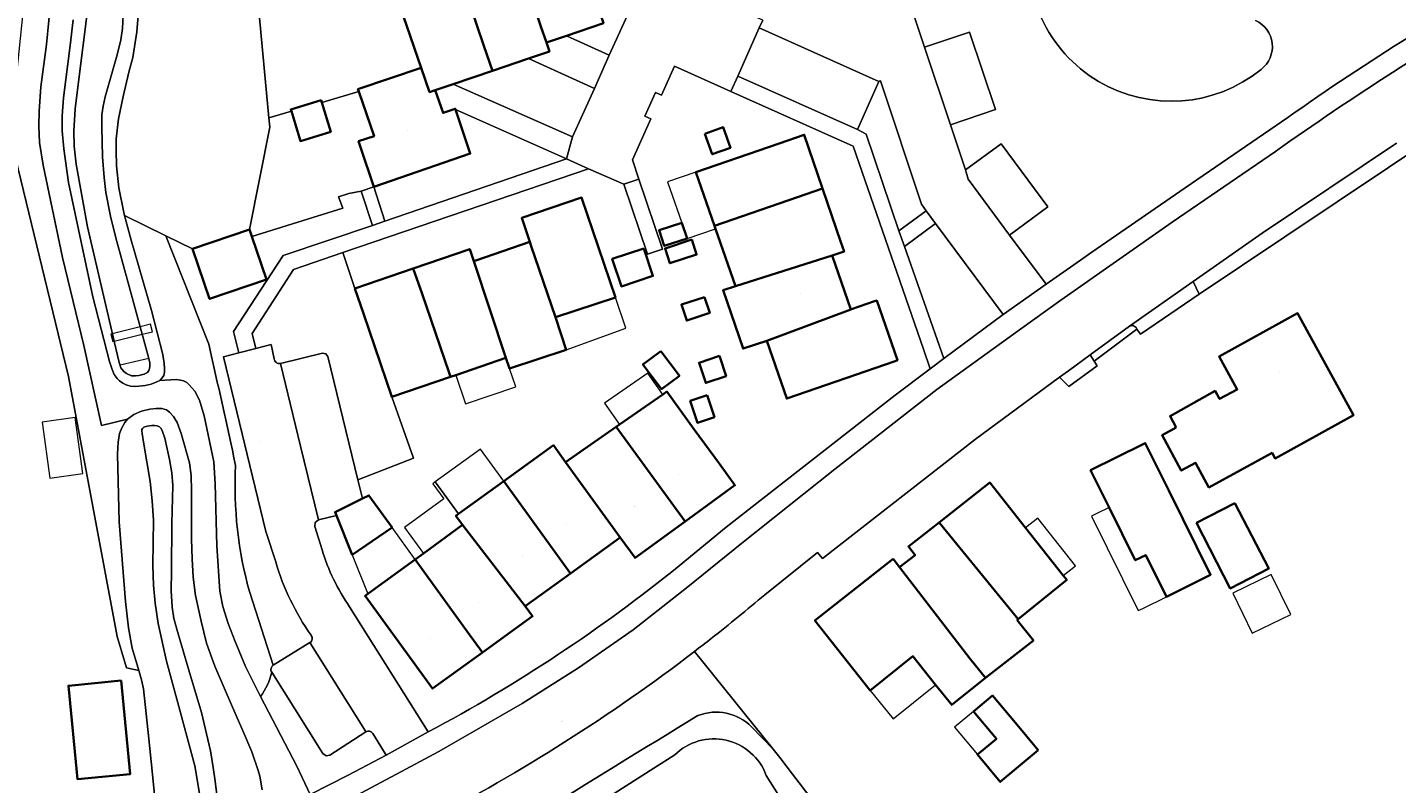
# Model space of a CAD drawing. Header units: metres. Extents: x 200176 to 205485, y 394066 to 399855.
# Tile 153 of 230: x 204090 to 204219, y 395804 to 395875. Entities that reach past the tile are written whole.
import ezdxf
from ezdxf.enums import TextEntityAlignment as Align

# ---------------------------------------------------------------- set-up
doc = ezdxf.new("R2010")
doc.units = ezdxf.units.M
for name, color, linetype, lineweight in [('B-WE-GR-BEPLANTING_CULTUUR_BODEMBEDEKKER-GV', 90, 'Continuous', 18), ('B-WE-GR-BOS_LOOF-GV', 40, 'Continuous', 13), ('B-WE-GR-GRAS-GV', 60, 'Continuous', 13), ('B-WE-GR-GROENVOORZIENING-GV', 80, 'Continuous', 18), ('B-WE-GW-TALUD_KRUIN-G', 90, 'Continuous', 18), ('B-WE-IE-TERREINAFSCHEIDING_KUNSTMATIG_HEKWERK-G', 20, 'IE-TERREINAFSCHEIDING-KUNSTMATIG', 18), ('B-WE-KW-KUNSTWERK_DEK-GV', 170, 'Continuous', 18), ('B-WE-KW-KUNSTWERK_STUW-G', 170, 'Continuous', 18), ('B-WE-OG-BEBOUWING-GV', 7, 'Continuous', 35), ('B-WE-OG-BEBOUWING-T18', 10, 'Continuous', 18), ('B-WE-OG-BEBOUWING_LUIFEL-GV', 7, 'Continuous', 18), ('B-WE-OG-BEBOUWING_SCHUUR-GV', 7, 'Continuous', 35), ('B-WE-OG-TERREIN_CULTUURSCHEIDING-GV', 7, 'Continuous', 18), ('B-WE-OG-TERREIN_ERF-GV', 7, 'Continuous', 18), ('B-WE-OG-TOPOGRAFIE-T18', 10, 'Continuous', 18), ('B-WE-OG-WATER-GV', 130, 'Continuous', 18), ('B-WE-OG-WATER_SLOOT-GV', 120, 'Continuous', 18), ('B-WE-OG-WEG-GV', 7, 'Continuous', 18), ('B-WE-VH-GOOT-G', 170, 'Continuous', 18), ('B-WE-VH-VERHARDING_ASFALT-GV', 252, 'Continuous', 18), ('B-WE-VH-VERHARDING_BETONSTRAATSTEEN-GV', 252, 'Continuous', 18), ('B-WE-VH-VERHARDING_OPEN-GV', 252, 'Continuous', 18), ('B-WE-VH-VERHARDING_STRAATBAKSTEEN-GV', 252, 'Continuous', 18), ('B-WE-VH-VERHARDING_TEGEL-GV', 252, 'Continuous', 18)]:
    doc.layers.add(name, color=color, linetype=linetype, lineweight=lineweight)
doc.styles.add('NLCS-ISO-M20-T18', font='NLCS-ISO.ttf', dxfattribs={"height": 0.036})
doc.linetypes.add('IE-TERREINAFSCHEIDING-KUNSTMATIG', pattern='A,4,[82,NLCS.shx,S=0.75,R=90,X=0,Y=0],4,-2', length=10)

msp = doc.modelspace()

# ---------------------------------------------------------------- linework, layer by layer
at = {"layer": 'B-WE-GR-BEPLANTING_CULTUUR_BODEMBEDEKKER-GV'}
for points in [[(204112.91, 395814.328, -0.1071592), (204111.85, 395812.032)], [(204122.485, 395808.521, 0.4204548), (204121.826, 395808.67)]]:
    msp.add_lwpolyline(points, format="xyb", dxfattribs=at)
at = {"layer": 'B-WE-GR-BEPLANTING_CULTUUR_BODEMBEDEKKER-GV', "flags": 128}
for points in [[(204121.826, 395808.67), (204118.421, 395806.481), (204118.062, 395806.417), (204117.764, 395806.627), (204115.094, 395810.863), (204112.91, 395814.328)], [(204111.85, 395812.032), (204115.3, 395805.425), (204116.541, 395802.758)], [(204116.541, 395802.758), (204120.159, 395804.592), (204123.747, 395806.482), (204122.485, 395808.521)]]:
    msp.add_lwpolyline(points, dxfattribs=at)
at = {"layer": 'B-WE-GR-BOS_LOOF-GV', "flags": 128}
msp.add_lwpolyline([(204100.304, 395876.901), (204100.16, 395874.949), (204099.766, 395872.538), (204099.397, 395871.13), (204098.841, 395868.828), (204098.406, 395866.727), (204098.175, 395864.838), (204098.175, 395863.698), (204098.218, 395862.284), (204098.428, 395860.175), (204098.904, 395857.862), (204098.985, 395857.568), (204102.89, 395855.645), (204105.415, 395854.402), (204110.808, 395856.247), (204112.738, 395865.939), (204112.656, 395866.814), (204111.67, 395877.281)], dxfattribs=at)
at = {"layer": 'B-WE-GR-GRAS-GV', "flags": 128}
for points in [[(204088.145, 395865.1), (204091.935, 395849.485), (204093.673, 395842.324), (204098.295, 395817.723), (204099.176, 395814.744), (204100.335, 395814.496), (204099.718, 395816.597), (204099.369, 395818.544), (204099.07, 395821.039), (204098.489, 395828.558), (204098.326, 395834.968), (204098.379, 395836.117), (204098.513, 395836.943), (204098.735, 395837.472), (204099.023, 395837.959), (204099.275, 395838.303), (204096.806, 395837.7), (204095.122, 395845.269), (204093.096, 395853.595), (204091.291, 395862.335), (204090.942, 395864.484), (204090.873, 395866.031), (204090.892, 395867.441), (204091.059, 395869.761), (204091.592, 395873.748), (204092.033, 395878.343)], [(204092.033, 395878.343), (204091.592, 395873.748), (204091.059, 395869.761), (204090.892, 395867.441), (204090.873, 395866.031), (204090.942, 395864.484), (204091.291, 395862.335), (204093.096, 395853.595), (204095.122, 395845.269), (204096.806, 395837.7), (204099.275, 395838.303), (204099.872, 395838.741), (204100.587, 395839.035), (204101.374, 395839.246), (204101.987, 395839.297), (204102.51, 395839.301), (204102.944, 395839.18), (204103.223, 395838.965), (204103.62, 395838.546), (204103.975, 395837.956), (204104.357, 395836.936), (204105.119, 395834.154), (204105.275, 395832.969), (204105.316, 395831.487), (204105.332, 395826.916), (204105.378, 395825.077), (204105.489, 395823.333), (204105.714, 395821.588), (204106.233, 395819.158), (204106.748, 395817.084), (204107.542, 395814.909), (204109.216, 395811.01), (204110.224, 395808.726), (204111.031, 395806.782), (204111.624, 395805.036), (204111.789, 395804.5), (204111.998, 395803.202)], [(204116.541, 395802.758), (204115.3, 395805.425), (204111.85, 395812.032), (204111.621, 395812.47), (204110.447, 395814.874), (204109.442, 395817.23), (204108.797, 395818.936), (204108.298, 395820.55), (204108.009, 395822.005), (204107.716, 395826.281), (204107.563, 395832.164), (204107.43, 395834.236), (204106.508, 395838.616), (204106.076, 395840.093), (204105.634, 395840.925), (204105.102, 395841.542), (204104.865, 395841.766), (204104.567, 395841.913), (204104.29, 395841.974), (204103.884, 395842.05), (204102.322, 395841.953), (204102.039, 395841.82), (204101.503, 395841.614), (204100.925, 395841.467), (204100.067, 395841.366), (204099.536, 395841.413), (204099.15, 395841.534), (204098.809, 395841.689), (204098.517, 395841.923), (204098.27, 395842.148), (204097.999, 395842.526), (204097.812, 395842.983), (204097.563, 395843.733), (204095.977, 395849.859), (204093.667, 395860.696), (204093.245, 395863.881), (204093.093, 395865.583), (204093.074, 395867.011), (204093.206, 395868.705), (204093.842, 395873.667), (204094.122, 395876.104)], [(204106.956, 395845.386), (204102.89, 395855.645), (204098.985, 395857.568), (204099.622, 395855.246), (204101.542, 395848.587), (204102.601, 395844.416), (204102.746, 395843.573), (204102.769, 395843.092), (204102.752, 395842.73), (204102.696, 395842.427), (204102.557, 395842.195), (204102.322, 395841.953), (204103.884, 395842.05)], [(204124.294, 395840.399), (204121.592, 395848.304), (204120.783, 395850.67), (204119.639, 395854.064), (204114.973, 395852.472), (204111.07, 395846.404), (204111.412, 395844.985), (204112.871, 395845.362), (204113.15, 395843.985)], [(204113.736, 395843.561), (204117.737, 395844.522), (204118.038, 395844.471), (204118.214, 395844.222), (204121.069, 395832.542), (204126.35, 395834.605), (204124.294, 395840.399)], [(204103.884, 395842.05), (204104.29, 395841.974), (204104.567, 395841.913), (204104.865, 395841.766), (204105.102, 395841.542), (204105.634, 395840.925), (204106.076, 395840.093), (204106.508, 395838.616), (204107.43, 395834.236), (204107.563, 395832.164), (204107.716, 395826.281), (204108.009, 395822.005), (204108.298, 395820.55), (204108.797, 395818.936), (204109.442, 395817.23), (204110.447, 395814.874), (204111.621, 395812.47), (204111.85, 395812.032)], [(204113.062, 395814.984), (204110.832, 395821.878)], [(204151.073, 395806.511), (204149.082, 395805.239), (204129.259, 395792.579), (204121.283, 395787.485), (204120.645, 395787.153), (204120.324, 395788.084), (204119.725, 395794.118), (204115.844, 395792.423)], [(204222.204, 395787.54), (204220.346, 395786.597), (204204.124, 395779.138), (204185.519, 395773.772), (204182.67, 395774.497), (204179.84, 395775.86), (204176.988, 395778.584), (204174.29, 395782.459), (204171.812, 395786.017), (204164.207, 395797.458), (204159.73, 395804.561)]]:
    msp.add_lwpolyline(points, dxfattribs=at)
at = {"layer": 'B-WE-GR-GRAS-GV'}
for points in [[(204109.498, 395833.902, 0.0028033), (204106.956, 395845.386)], [(204113.15, 395843.985, 0.4198008), (204113.736, 395843.561)], [(204110.832, 395821.878, -0.0821725), (204109.498, 395833.902)], [(204112.91, 395814.328, -0.4178548), (204113.062, 395814.984)], [(204111.85, 395812.032, 0.1071592), (204112.91, 395814.328)], [(204159.73, 395804.561, 0.5433609), (204151.073, 395806.511)]]:
    msp.add_lwpolyline(points, format="xyb", dxfattribs=at)
at = {"layer": 'B-WE-GR-GROENVOORZIENING-GV'}
for points in [[(204153.261, 395810.218, 0.0074619), (204122.346, 395790.827)], [(204158.328, 395809.156, 0.3021865), (204153.261, 395810.218)], [(204151.073, 395806.511, -0.5433609), (204159.73, 395804.561)], [(204180.009, 395781.654, -0.0012901), (204160.39, 395807.047)]]:
    msp.add_lwpolyline(points, format="xyb", dxfattribs=at)
at = {"layer": 'B-WE-GR-GROENVOORZIENING-GV', "flags": 128}
for points in [[(204160.39, 395807.047), (204158.328, 395809.156)], [(204120.645, 395787.153), (204121.283, 395787.485), (204129.259, 395792.579), (204149.082, 395805.239), (204151.073, 395806.511)], [(204159.73, 395804.561), (204164.207, 395797.458), (204171.812, 395786.017), (204174.29, 395782.459), (204176.988, 395778.584), (204179.84, 395775.86), (204182.67, 395774.497), (204185.519, 395773.772), (204204.124, 395779.138), (204220.346, 395786.597), (204222.204, 395787.54)]]:
    msp.add_lwpolyline(points, dxfattribs=at)
at = {"layer": 'B-WE-GW-TALUD_KRUIN-G', "flags": 128}
for points in [[(204089.693, 395880.209), (204088.145, 395865.1), (204091.935, 395849.485), (204093.673, 395842.324), (204098.295, 395817.723), (204099.176, 395814.744), (204100.335, 395814.496)], [(204106.956, 395845.386), (204102.89, 395855.645)], [(204113.062, 395814.984), (204110.832, 395821.878)], [(204120.645, 395787.153), (204121.283, 395787.485), (204129.259, 395792.579), (204149.082, 395805.239), (204151.073, 395806.511)], [(204159.73, 395804.561), (204164.207, 395797.458), (204171.812, 395786.017), (204174.29, 395782.459), (204176.988, 395778.584), (204179.84, 395775.86), (204182.67, 395774.497), (204185.519, 395773.772), (204204.124, 395779.138), (204220.346, 395786.597), (204222.204, 395787.54)]]:
    msp.add_lwpolyline(points, dxfattribs=at)
at = {"layer": 'B-WE-GW-TALUD_KRUIN-G'}
for points in [[(204109.498, 395833.902, 0.0028033), (204106.956, 395845.386)], [(204110.832, 395821.878, -0.0821725), (204109.498, 395833.902)], [(204112.91, 395814.328, -0.4178548), (204113.062, 395814.984)], [(204111.85, 395812.032, 0.1071592), (204112.91, 395814.328)], [(204151.073, 395806.511, -0.5433609), (204159.73, 395804.561)]]:
    msp.add_lwpolyline(points, format="xyb", dxfattribs=at)
at = {"layer": 'B-WE-IE-TERREINAFSCHEIDING_KUNSTMATIG_HEKWERK-G', "flags": 128}
msp.add_lwpolyline([(204223.598, 395865.437), (204208.823, 395855.541)], dxfattribs=at)
at = {"layer": 'B-WE-KW-KUNSTWERK_DEK-GV', "flags": 128}
msp.add_lwpolyline([(204097.991, 395845.659), (204100.663, 395846.327), (204101.619, 395846.566), (204101.442, 395847.274), (204100.469, 395847.031), (204097.826, 395846.37), (204097.687, 395846.336), (204097.864, 395845.627)], close=True, dxfattribs=at)
at = {"layer": 'B-WE-KW-KUNSTWERK_STUW-G', "flags": 128}
msp.add_lwpolyline([(204101.295, 395844.03), (204098.554, 395843.401)], dxfattribs=at)
at = {"layer": 'B-WE-OG-BEBOUWING-GV', "flags": 128}
for points in [[(204138.914, 395873.946), (204140.825, 395874.591), (204144.315, 395875.768), (204144.028, 395876.62), (204143.515, 395878.135), (204140.734, 395886.348), (204135.652, 395884.676), (204135.335, 395884.57), (204135.762, 395883.288), (204138.402, 395875.462)], [(204133.803, 395871.263), (204137.236, 395872.427), (204139.203, 395873.094), (204138.914, 395873.946), (204138.402, 395875.462), (204135.762, 395883.288), (204130.338, 395881.481), (204133, 395873.63)], [(204130.338, 395881.481), (204125.43, 395879.845), (204124.351, 395879.474), (204127.072, 395871.564), (204127.865, 395869.253), (204128.402, 395869.432), (204130.079, 395870), (204133.803, 395871.263), (204133, 395873.63)], [(204130.914, 395865.803), (204130.305, 395867.619), (204130.287, 395867.674), (204129.13, 395867.286), (204128.402, 395869.432), (204127.865, 395869.253), (204127.072, 395871.564), (204121.077, 395869.53), (204121.152, 395869.311), (204122.601, 395865.097), (204121.133, 395864.604), (204121.331, 395864.027), (204122.581, 395860.295), (204131.708, 395863.433)], [(204117.65, 395868.282), (204117.589, 395868.483), (204114.724, 395867.606), (204114.776, 395867.437), (204115.639, 395864.62), (204118.503, 395865.497)], [(204165.062, 395860.133), (204163.324, 395865.216), (204160.96, 395864.4), (204153.07, 395861.678), (204154.823, 395856.599), (204162.679, 395859.311)], [(204165.062, 395860.133), (204162.679, 395859.311), (204154.823, 395856.599), (204154.919, 395856.32), (204156.813, 395850.879), (204165.969, 395853.768), (204167.105, 395854.156), (204166.8, 395855.049)], [(204137.352, 395855.07), (204137.489, 395854.666), (204139.767, 395847.939), (204145.454, 395849.811), (204142.252, 395859.264), (204136.582, 395857.343)], [(204152.243, 395855.396), (204151.731, 395856.878), (204149.588, 395856.178), (204150.075, 395854.688)], [(204137.489, 395854.666), (204137.352, 395855.07), (204132.234, 395853.316), (204132.045, 395853.251), (204135.087, 395844.088), (204135.435, 395843.089), (204140.788, 395844.866), (204139.767, 395847.939)], [(204152.676, 395855.283), (204150.15, 395854.457), (204150.61, 395853.049), (204153.136, 395853.875)], [(204126.315, 395852.561), (204127.142, 395850.142), (204129.7, 395842.659), (204129.826, 395842.29), (204130.335, 395842.464), (204135.087, 395844.088), (204132.045, 395853.251), (204131.667, 395854.391)], [(204148.139, 395854.449), (204145.148, 395853.453), (204146.013, 395850.858), (204149.003, 395851.855)], [(204159.783, 395845.704), (204167.722, 395848.662), (204165.969, 395853.768), (204156.813, 395850.879), (204155.64, 395850.493), (204157.54, 395844.974)], [(204120.783, 395850.67), (204121.592, 395848.304), (204124.294, 395840.399), (204129.826, 395842.29), (204129.7, 395842.659), (204127.142, 395850.142), (204126.315, 395852.561)], [(204153.87, 395849.853), (204151.706, 395849.132), (204152.21, 395847.62), (204154.374, 395848.341)], [(204167.722, 395848.662), (204159.783, 395845.704), (204161.676, 395840.235), (204171.948, 395843.789), (204172.146, 395843.858), (204170.189, 395849.515), (204169.99, 395849.446), (204167.8, 395848.689)], [(204198.541, 395837.494), (204197.206, 395836.767), (204199.018, 395833.42), (204200.367, 395834.144), (204201.627, 395831.832), (204207.615, 395835.096), (204207.899, 395834.576), (204215.337, 395838.673), (204210.03, 395848.309), (204202.613, 395844.222), (204204.309, 395841.107), (204202.64, 395840.198), (204202.226, 395840.955), (204197.951, 395838.576)], [(204149.76, 395844.738), (204148.059, 395843.47), (204149.805, 395841.129), (204151.505, 395842.398)], [(204155.301, 395844.273), (204153.366, 395843.628), (204154, 395841.727), (204155.934, 395842.371)], [(204152.041, 395828.59), (204156.767, 395832.023), (204155.298, 395834.046), (204152.92, 395837.322), (204150.32, 395840.902), (204149.933, 395840.632), (204145.84, 395837.777), (204145.527, 395837.559)], [(204154.138, 395840.552), (204152.533, 395840.017), (204153.221, 395837.95), (204154.827, 395838.484)], [(204145.904, 395827.099), (204147.314, 395825.157), (204152.041, 395828.59), (204145.527, 395837.559), (204140.735, 395834.218)], [(204141.186, 395823.688), (204145.904, 395827.099), (204140.735, 395834.218), (204139.578, 395835.818), (204134.876, 395832.418), (204139.721, 395825.714)], [(204197.832, 395831.54), (204195.609, 395836.018), (204195.421, 395835.925), (204190.439, 395833.451), (204192.188, 395829.927), (204194.668, 395824.929), (204195.651, 395825.417), (204197.605, 395821.48), (204201.794, 395823.559)], [(204136.906, 395820.594), (204141.186, 395823.688), (204139.721, 395825.714), (204134.876, 395832.418), (204130.594, 395829.321), (204130.354, 395829.146), (204130.988, 395828.275)], [(204184.278, 395827.995), (204180.888, 395832.29), (204176.095, 395828.508), (204177.768, 395826.457), (204183.575, 395819.34), (204188.173, 395823.061), (204187.839, 395823.484)], [(204120.532, 395825.448), (204124.308, 395828.037), (204122.114, 395831.069), (204121.503, 395830.766), (204118.918, 395829.485), (204119.049, 395829.158)], [(204204.101, 395830.338), (204200.46, 395828.463), (204203.651, 395822.266), (204207.292, 395824.141)], [(204131.428, 395818.197), (204132.875, 395816.197), (204137.609, 395819.622), (204136.906, 395820.594), (204130.988, 395828.275), (204127.29, 395825.581), (204126.501, 395825.006)], [(204183.575, 395819.34), (204177.768, 395826.457), (204176.095, 395828.508), (204173.191, 395826.216), (204173.822, 395825.417), (204172.356, 395824.26), (204179.004, 395815.64), (204180.472, 395813.805), (204185.028, 395817.343), (204183.484, 395819.266)], [(204126.501, 395825.006), (204122.015, 395821.739), (204121.75, 395821.546), (204128.14, 395812.771), (204132.875, 395816.197), (204131.428, 395818.197)], [(204171.734, 395825.066), (204164.339, 395819.23), (204165.888, 395817.268), (204169.566, 395812.608), (204173.607, 395815.847), (204175.766, 395813.14), (204177.286, 395811.235), (204180.472, 395813.805), (204179.004, 395815.64), (204172.356, 395824.26)], [(204098.663, 395813.534), (204093.672, 395813.048), (204094.533, 395804.19), (204099.524, 395804.676)], [(204185.474, 395806.943), (204183.318, 395809.53), (204181.161, 395812.117), (204179.363, 395810.618), (204181.519, 395808.031), (204179.721, 395806.532), (204181.878, 395803.945)]]:
    msp.add_lwpolyline(points, close=True, dxfattribs=at)
at = {"layer": 'B-WE-OG-BEBOUWING_LUIFEL-GV', "flags": 128}
for points in [[(204153.07, 395861.678), (204150.393, 395860.755), (204151.731, 395856.878), (204152.243, 395855.396), (204154.919, 395856.32), (204154.823, 395856.599)], [(204140.788, 395844.866), (204146.444, 395846.889), (204145.454, 395849.811), (204139.767, 395847.939)], [(204130.335, 395842.464), (204131.268, 395839.734), (204136.026, 395841.36), (204135.435, 395843.089), (204135.087, 395844.088)], [(204145.84, 395837.777), (204149.933, 395840.632), (204148.525, 395842.652), (204144.431, 395839.797)], [(204091.185, 395838.016), (204091.922, 395832.707), (204095.044, 395833.14), (204094.307, 395838.449)], [(204134.876, 395832.418), (204132.685, 395835.448), (204128.402, 395832.352), (204130.594, 395829.321)], [(204125.498, 395828.041), (204127.29, 395825.581), (204130.988, 395828.275), (204130.354, 395829.146), (204130.594, 395829.321), (204128.402, 395832.352), (204128.155, 395832.174), (204129.196, 395830.735)], [(204184.278, 395827.995), (204187.839, 395823.484), (204189.011, 395824.41), (204185.451, 395828.921)], [(204192.188, 395829.927), (204191.027, 395829.351), (204190.514, 395829.102), (204194.952, 395820.163), (204195.377, 395820.374), (204197.605, 395821.48), (204195.651, 395825.417), (204194.668, 395824.929)], [(204126.501, 395825.006), (204124.308, 395828.037), (204120.532, 395825.448), (204122.015, 395821.739)], [(204207.536, 395823.571), (204203.89, 395821.802), (204205.729, 395818.013), (204209.374, 395819.782)], [(204173.607, 395815.847), (204169.566, 395812.608), (204171.732, 395809.906), (204175.766, 395813.14)], [(204179.721, 395806.532), (204181.519, 395808.031), (204179.363, 395810.618), (204177.565, 395809.119)]]:
    msp.add_lwpolyline(points, close=True, dxfattribs=at)
at = {"layer": 'B-WE-OG-BEBOUWING_SCHUUR-GV', "flags": 128}
for points in [[(204153.93, 395865.309), (204154.612, 395863.369), (204156.345, 395863.978), (204155.662, 395865.919)], [(204105.415, 395854.402), (204107.033, 395849.671), (204112.426, 395851.516), (204111.032, 395855.592), (204110.808, 395856.247)]]:
    msp.add_lwpolyline(points, close=True, dxfattribs=at)
at = {"layer": 'B-WE-OG-TERREIN_CULTUURSCHEIDING-GV', "flags": 128}
for points in [[(204125.43, 395879.845), (204124.591, 395879.987), (204122.964, 395885.159), (204113.042, 395889.99), (204111.147, 395889.376), (204107.426, 395888.17), (204111.67, 395877.281), (204112.656, 395866.814), (204114.776, 395867.437), (204114.724, 395867.606), (204117.589, 395868.483), (204117.65, 395868.282), (204121.152, 395869.311), (204121.077, 395869.53), (204127.072, 395871.564), (204124.351, 395879.474)], [(204144.028, 395876.62), (204144.315, 395875.768), (204140.825, 395874.591), (204144.868, 395872.743), (204147.084, 395877.655)], [(204137.236, 395872.427), (204133.803, 395871.263), (204130.079, 395870), (204141.403, 395865.008), (204143.459, 395869.596)], [(204174.864, 395858.017), (204174.436, 395858.629), (204170.53, 395870.313), (204170.412, 395870.279), (204170.392, 395870.25), (204168.378, 395865.717), (204169.178, 395865.287), (204172.286, 395856.13)], [(204130.305, 395867.619), (204130.914, 395865.803), (204131.708, 395863.433), (204122.581, 395860.295), (204123.612, 395857.028), (204140.835, 395862.932)], [(204172.826, 395854.641), (204176.529, 395844.036), (204182.143, 395848.19), (204175.758, 395856.827)]]:
    msp.add_lwpolyline(points, close=True, dxfattribs=at)
at = {"layer": 'B-WE-OG-TERREIN_CULTUURSCHEIDING-GV'}
for points in [[(204184.768, 395884.281, 0.6954637), (204206.573, 395871.409)], [(204206.573, 395871.409, -0.6954637), (204184.768, 395884.281)], [(204209.095, 395866.846, -0.0299978), (204232.627, 395881.465)], [(204206.573, 395871.409, 0.5674432), (204206.042, 395876.042)], [(204206.042, 395876.042, -0.5674432), (204206.573, 395871.409)], [(204106.956, 395845.386, -0.0028033), (204109.498, 395833.902)], [(204109.498, 395833.902, 0.0821725), (204110.832, 395821.878)], [(204116.641, 395817.824, -0.0819551), (204113.296, 395824.766)], [(204116.526, 395817.126, 0.4424849), (204116.641, 395817.824)]]:
    msp.add_lwpolyline(points, format="xyb", dxfattribs=at)
at = {"layer": 'B-WE-OG-TERREIN_CULTUURSCHEIDING-GV', "flags": 128}
for points in [[(204172.139, 395881.224), (204174.716, 395873.511), (204178.973, 395874.934), (204181.422, 395867.6), (204177.172, 395866.168)], [(204177.172, 395866.168), (204178.579, 395861.886), (204181.958, 395864.359), (204186.395, 395858.39), (204182.763, 395855.711), (204186.227, 395851.074), (204189.154, 395853.12), (204190.561, 395854.103), (204191.477, 395854.734), (204199.391, 395860.189), (204209.095, 395866.846)], [(204113.296, 395824.766), (204112.353, 395827.656), (204108.335, 395844.19), (204109.804, 395844.57), (204109.285, 395846.58), (204114.004, 395853.791), (204122.46, 395856.623), (204121.395, 395859.887), (204120.216, 395859.645), (204119.233, 395859.344), (204119.632, 395858.259), (204111.032, 395855.592), (204110.808, 395856.247), (204105.415, 395854.402), (204102.89, 395855.645), (204106.956, 395845.386)], [(204110.832, 395821.878), (204113.062, 395814.984), (204116.526, 395817.126)]]:
    msp.add_lwpolyline(points, dxfattribs=at)
at = {"layer": 'B-WE-OG-TERREIN_ERF-GV', "flags": 128}
for points in [[(204245.231, 395877.585), (204235.712, 395873.072), (204231.267, 395870.554), (204231.144, 395870.472), (204223.598, 395865.437), (204208.823, 395855.541), (204200.721, 395850.113), (204195.16, 395846.341), (204194.824, 395846.824), (204190.771, 395843.787), (204191.059, 395843.323), (204188.373, 395841.367), (204187.504, 395842.256), (204179.535, 395836.4), (204165.047, 395825.086), (204164.592, 395825.669), (204159.601, 395821.67)], [(204151.483, 395824.399), (204155.924, 395828.049), (204158.402, 395829.989), (204171.919, 395840.571), (204175.256, 395843.051), (204174.61, 395844.914), (204167.95, 395864.121), (204156.378, 395869.318), (204151.04, 395871.715), (204149.806, 395868.954), (204149.242, 395869.208), (204148.248, 395866.966), (204148.796, 395866.739), (204147.062, 395862.845), (204147.68, 395861.008), (204149.91, 395854.378), (204148.498, 395853.917)], [(204083.791, 395787.31), (204096.139, 395793.175), (204102.182, 395795.844), (204102.111, 395796.038), (204102.417, 395796.519), (204102.002, 395800.801), (204101.592, 395804.969), (204101.277, 395808.017), (204100.78, 395812.751), (204100.575, 395813.614), (204100.335, 395814.496), (204099.176, 395814.744), (204098.295, 395817.723), (204093.673, 395842.324), (204091.935, 395849.485), (204088.145, 395865.1)], [(204148.498, 395853.917), (204146.256, 395860.529), (204142.896, 395861.999), (204119.639, 395854.064), (204120.783, 395850.67), (204126.315, 395852.561), (204131.667, 395854.391), (204132.045, 395853.251), (204132.234, 395853.316), (204137.352, 395855.07), (204136.582, 395857.343), (204142.252, 395859.264), (204145.454, 395849.811), (204139.767, 395847.939), (204140.788, 395844.866), (204135.435, 395843.089), (204135.087, 395844.088), (204130.335, 395842.464), (204129.826, 395842.29), (204124.294, 395840.399), (204126.35, 395834.605), (204121.069, 395832.542), (204121.503, 395830.766), (204122.114, 395831.069), (204124.308, 395828.037), (204120.532, 395825.448), (204119.049, 395829.158), (204117.339, 395828.762), (204117.042, 395828.512), (204116.986, 395828.128), (204117.677, 395825.926)], [(204120.287, 395820.521), (204127.739, 395808.672)], [(204152.931, 395816.288), (204160.39, 395807.047)]]:
    msp.add_lwpolyline(points, dxfattribs=at)
for points in [[(204120.216, 395859.645), (204121.395, 395859.887), (204122.581, 395860.295), (204121.331, 395864.027), (204121.133, 395864.604), (204122.601, 395865.097), (204121.152, 395869.311), (204117.65, 395868.282), (204118.503, 395865.497), (204115.639, 395864.62), (204114.776, 395867.437), (204112.656, 395866.814), (204112.738, 395865.939), (204110.808, 395856.247), (204111.032, 395855.592), (204119.632, 395858.259), (204119.233, 395859.344)], [(204160.96, 395864.4), (204163.324, 395865.216), (204165.062, 395860.133), (204166.8, 395855.049), (204167.105, 395854.156), (204165.969, 395853.768), (204167.722, 395848.662), (204167.8, 395848.689), (204169.99, 395849.446), (204170.189, 395849.515), (204172.146, 395843.858), (204171.948, 395843.789), (204161.676, 395840.235), (204159.783, 395845.704), (204157.54, 395844.974), (204155.64, 395850.493), (204156.813, 395850.879), (204154.919, 395856.32), (204154.823, 395856.599), (204153.07, 395861.678)], [(204151.731, 395856.878), (204152.243, 395855.396), (204150.075, 395854.688), (204149.588, 395856.178)], [(204150.15, 395854.457), (204152.676, 395855.283), (204153.136, 395853.875), (204150.61, 395853.049)], [(204148.139, 395854.449), (204149.003, 395851.855), (204146.013, 395850.858), (204145.148, 395853.453)], [(204153.87, 395849.853), (204154.374, 395848.341), (204152.21, 395847.62), (204151.706, 395849.132)], [(204200.367, 395834.144), (204199.018, 395833.42), (204197.206, 395836.767), (204198.541, 395837.494), (204197.951, 395838.576), (204202.226, 395840.955), (204202.64, 395840.198), (204204.309, 395841.107), (204202.613, 395844.222), (204210.03, 395848.309), (204215.337, 395838.673), (204207.899, 395834.576), (204207.615, 395835.096), (204201.627, 395831.832)], [(204149.76, 395844.738), (204151.505, 395842.398), (204149.805, 395841.129), (204148.059, 395843.47)], [(204155.301, 395844.273), (204155.934, 395842.371), (204154, 395841.727), (204153.366, 395843.628)], [(204156.767, 395832.023), (204152.041, 395828.59), (204147.314, 395825.157), (204145.904, 395827.099), (204141.186, 395823.688), (204136.906, 395820.594), (204137.609, 395819.622), (204132.875, 395816.197), (204128.14, 395812.771), (204121.75, 395821.546), (204122.015, 395821.739), (204126.501, 395825.006), (204127.29, 395825.581), (204130.988, 395828.275), (204130.354, 395829.146), (204130.594, 395829.321), (204134.876, 395832.418), (204139.578, 395835.818), (204140.735, 395834.218), (204145.527, 395837.559), (204145.84, 395837.777), (204149.933, 395840.632), (204150.32, 395840.902), (204152.92, 395837.322), (204155.298, 395834.046)], [(204154.138, 395840.552), (204154.827, 395838.484), (204153.221, 395837.95), (204152.533, 395840.017)], [(204195.609, 395836.018), (204197.832, 395831.54), (204201.794, 395823.559), (204197.605, 395821.48), (204195.651, 395825.417), (204194.668, 395824.929), (204192.188, 395829.927), (204190.439, 395833.451), (204195.421, 395835.925)], [(204188.173, 395823.061), (204183.575, 395819.34), (204183.484, 395819.266), (204185.028, 395817.343), (204180.472, 395813.805), (204177.286, 395811.235), (204175.766, 395813.14), (204173.607, 395815.847), (204169.566, 395812.608), (204165.888, 395817.268), (204164.339, 395819.23), (204171.734, 395825.066), (204172.356, 395824.26), (204173.822, 395825.417), (204173.191, 395826.216), (204176.095, 395828.508), (204180.888, 395832.29), (204184.278, 395827.995), (204187.839, 395823.484)], [(204204.101, 395830.338), (204207.292, 395824.141), (204203.651, 395822.266), (204200.46, 395828.463)], [(204098.663, 395813.534), (204099.524, 395804.676), (204094.533, 395804.19), (204093.672, 395813.048)], [(204183.318, 395809.53), (204185.474, 395806.943), (204181.878, 395803.945), (204179.721, 395806.532), (204181.519, 395808.031), (204179.363, 395810.618), (204181.161, 395812.117)]]:
    msp.add_lwpolyline(points, close=True, dxfattribs=at)
at = {"layer": 'B-WE-OG-TERREIN_ERF-GV'}
for points in [[(204117.677, 395825.926, 0.0757844), (204120.287, 395820.521)], [(204127.739, 395808.672, 0.0473968), (204151.483, 395824.399)], [(204159.601, 395821.67, -0.0096201), (204154.52, 395817.52)], [(204154.52, 395817.52, -0.0030959), (204152.931, 395816.288)], [(204160.39, 395807.047, 0.0012901), (204180.009, 395781.654)]]:
    msp.add_lwpolyline(points, format="xyb", dxfattribs=at)
at = {"layer": 'B-WE-OG-WATER-GV', "flags": 128}
for points in [[(204095.465, 395876.996), (204094.59, 395869.966), (204094.317, 395867.658), (204094.172, 395865.549), (204094.228, 395864.132), (204094.389, 395862.44), (204095.484, 395856.496), (204097.991, 395845.659), (204098.024, 395845.514), (204098.303, 395844.305), (204098.469, 395843.642), (204098.639, 395843.159), (204098.901, 395842.81), (204099.159, 395842.596), (204099.641, 395842.402), (204100.029, 395842.386), (204100.323, 395842.422), (204100.603, 395842.487), (204100.846, 395842.559), (204101.147, 395842.712), (204101.28, 395842.884), (204101.34, 395843.08), (204101.371, 395843.312), (204101.362, 395843.628), (204101.295, 395844.03), (204100.725, 395846.101), (204100.663, 395846.327), (204099.416, 395850.85), (204098.146, 395855.457), (204097.654, 395857.503), (204097.197, 395859.741), (204097.06, 395861.16), (204096.899, 395863.12), (204096.817, 395865.932), (204096.847, 395867.108), (204096.96, 395867.925), (204097.162, 395868.812), (204098.271, 395872.781), (204098.628, 395874.212), (204098.777, 395875.291), (204098.839, 395876.53)], [(204107.9, 395801.219), (204107.565, 395803.998), (204107.377, 395805.308), (204107.121, 395806.876), (204106.254, 395810.52), (204105.081, 395814.507), (204104.049, 395817.963), (204103.658, 395819.403), (204103.479, 395820.48), (204103.392, 395822.042), (204103.42, 395823.946), (204103.469, 395828.395), (204103.564, 395832.01), (204103.465, 395833.2), (204103.242, 395834.461), (204102.784, 395836.491), (204102.579, 395837.117), (204102.461, 395837.39), (204102.288, 395837.55), (204102.055, 395837.665), (204101.832, 395837.701), (204101.554, 395837.687), (204101.133, 395837.634), (204100.805, 395837.531), (204100.695, 395837.403), (204100.63, 395837.314), (204100.62, 395837.17), (204100.639, 395836.937), (204100.813, 395835.905), (204101.393, 395832.391), (204101.613, 395830.555), (204101.715, 395828.72), (204101.671, 395824.42), (204101.708, 395822.56), (204101.884, 395820.868), (204102.174, 395818.938), (204102.942, 395815.379), (204104.031, 395811.426), (204105.623, 395805.478), (204106.116, 395802.669)]]:
    msp.add_lwpolyline(points, dxfattribs=at)
at = {"layer": 'B-WE-OG-WATER_SLOOT-GV', "flags": 128}
for points in [[(204094.122, 395876.104), (204093.842, 395873.667), (204093.206, 395868.705), (204093.074, 395867.011), (204093.093, 395865.583), (204093.245, 395863.881), (204093.667, 395860.696), (204095.977, 395849.859), (204097.563, 395843.733), (204097.812, 395842.983), (204097.999, 395842.526), (204098.27, 395842.148), (204098.517, 395841.923), (204098.809, 395841.689), (204099.15, 395841.534), (204099.536, 395841.413), (204100.067, 395841.366), (204100.925, 395841.467), (204101.503, 395841.614), (204102.039, 395841.82), (204102.322, 395841.953), (204102.557, 395842.195), (204102.696, 395842.427), (204102.752, 395842.73), (204102.769, 395843.092), (204102.746, 395843.573), (204102.601, 395844.416), (204101.542, 395848.587), (204099.622, 395855.246), (204098.985, 395857.568), (204098.904, 395857.862), (204098.428, 395860.175), (204098.218, 395862.284), (204098.175, 395863.698), (204098.175, 395864.838), (204098.406, 395866.727), (204098.841, 395868.828), (204099.397, 395871.13), (204099.766, 395872.538), (204100.16, 395874.949), (204100.304, 395876.901)], [(204098.839, 395876.53), (204098.777, 395875.291), (204098.628, 395874.212), (204098.271, 395872.781), (204097.162, 395868.812), (204096.96, 395867.925), (204096.847, 395867.108), (204096.817, 395865.932), (204096.899, 395863.12), (204097.06, 395861.16), (204097.197, 395859.741), (204097.654, 395857.503), (204098.146, 395855.457), (204099.416, 395850.85), (204100.663, 395846.327), (204100.725, 395846.101), (204101.295, 395844.03), (204101.362, 395843.628), (204101.371, 395843.312), (204101.34, 395843.08), (204101.28, 395842.884), (204101.147, 395842.712), (204100.846, 395842.559), (204100.603, 395842.487), (204100.323, 395842.422), (204100.029, 395842.386), (204099.641, 395842.402), (204099.159, 395842.596), (204098.901, 395842.81), (204098.639, 395843.159), (204098.469, 395843.642), (204098.303, 395844.305), (204098.024, 395845.514), (204097.991, 395845.659), (204095.484, 395856.496), (204094.389, 395862.44), (204094.228, 395864.132), (204094.172, 395865.549), (204094.317, 395867.658), (204094.59, 395869.966), (204095.465, 395876.996)], [(204111.998, 395803.202), (204111.789, 395804.5), (204111.624, 395805.036), (204111.031, 395806.782), (204110.224, 395808.726), (204109.216, 395811.01), (204107.542, 395814.909), (204106.748, 395817.084), (204106.233, 395819.158), (204105.714, 395821.588), (204105.489, 395823.333), (204105.378, 395825.077), (204105.332, 395826.916), (204105.316, 395831.487), (204105.275, 395832.969), (204105.119, 395834.154), (204104.357, 395836.936), (204103.975, 395837.956), (204103.62, 395838.546), (204103.223, 395838.965), (204102.944, 395839.18), (204102.51, 395839.301), (204101.987, 395839.297), (204101.374, 395839.246), (204100.587, 395839.035), (204099.872, 395838.741), (204099.275, 395838.303), (204099.023, 395837.959), (204098.735, 395837.472), (204098.513, 395836.943), (204098.379, 395836.117), (204098.326, 395834.968), (204098.489, 395828.558), (204099.07, 395821.039), (204099.369, 395818.544), (204099.718, 395816.597), (204100.335, 395814.496), (204100.575, 395813.614), (204100.78, 395812.751), (204101.277, 395808.017), (204101.592, 395804.969), (204102.002, 395800.801)], [(204106.116, 395802.669), (204105.623, 395805.478), (204104.031, 395811.426), (204102.942, 395815.379), (204102.174, 395818.938), (204101.884, 395820.868), (204101.708, 395822.56), (204101.671, 395824.42), (204101.715, 395828.72), (204101.613, 395830.555), (204101.393, 395832.391), (204100.813, 395835.905), (204100.639, 395836.937), (204100.62, 395837.17), (204100.63, 395837.314), (204100.695, 395837.403), (204100.805, 395837.531), (204101.133, 395837.634), (204101.554, 395837.687), (204101.832, 395837.701), (204102.055, 395837.665), (204102.288, 395837.55), (204102.461, 395837.39), (204102.579, 395837.117), (204102.784, 395836.491), (204103.242, 395834.461), (204103.465, 395833.2), (204103.564, 395832.01), (204103.469, 395828.395), (204103.42, 395823.946), (204103.392, 395822.042), (204103.479, 395820.48), (204103.658, 395819.403), (204104.049, 395817.963), (204105.081, 395814.507), (204106.254, 395810.52), (204107.121, 395806.876), (204107.377, 395805.308), (204107.565, 395803.998), (204107.9, 395801.219)]]:
    msp.add_lwpolyline(points, dxfattribs=at)
at = {"layer": 'B-WE-OG-WEG-GV', "flags": 128}
for points in [[(204200.142, 395851.308), (204200.721, 395850.113), (204208.823, 395855.541), (204223.598, 395865.437), (204231.144, 395870.472), (204230.529, 395871.512)], [(204219.403, 395864.411), (204206.668, 395855.884), (204200.142, 395851.308)], [(204158.328, 395809.156), (204160.39, 395807.047), (204152.931, 395816.288)]]:
    msp.add_lwpolyline(points, dxfattribs=at)
at = {"layer": 'B-WE-OG-WEG-GV'}
for points in [[(204152.931, 395816.288, -0.0440832), (204127.701, 395800.271)], [(204122.346, 395790.827, -0.0074619), (204153.261, 395810.218)], [(204153.261, 395810.218, -0.3021865), (204158.328, 395809.156)]]:
    msp.add_lwpolyline(points, format="xyb", dxfattribs=at)
at = {"layer": 'B-WE-VH-GOOT-G', "flags": 128}
for points in [[(204219.403, 395864.411), (204206.668, 395855.884), (204200.142, 395851.308)], [(204200.142, 395851.308), (204194.12, 395847.085)], [(204190.405, 395844.377), (204194.12, 395847.085)], [(204188.332, 395842.865), (204190.405, 395844.377)], [(204113.736, 395843.561), (204115.644, 395835.725)], [(204165.047, 395825.086), (204179.535, 395836.4), (204187.504, 395842.256)], [(204187.504, 395842.256), (204188.332, 395842.865)], [(204115.644, 395835.725), (204117.339, 395828.762)], [(204117.339, 395828.762), (204117.042, 395828.512), (204116.986, 395828.128)], [(204116.526, 395817.126), (204121.525, 395809.151)], [(204121.525, 395809.151), (204121.826, 395808.67)]]:
    msp.add_lwpolyline(points, dxfattribs=at)
at = {"layer": 'B-WE-VH-GOOT-G'}
for points in [[(204113.15, 395843.985, 0.4198008), (204113.736, 395843.561)], [(204116.526, 395817.126, 0.4424849), (204116.641, 395817.824)], [(204122.485, 395808.521, 0.4204548), (204121.826, 395808.67)]]:
    msp.add_lwpolyline(points, format="xyb", dxfattribs=at)
at = {"layer": 'B-WE-VH-VERHARDING_ASFALT-GV'}
for points in [[(204230.42, 395878.143, 0.0206821), (204207.934, 395863.642)], [(204154.52, 395817.52, 0.0096201), (204159.601, 395821.67)], [(204152.931, 395816.288, 0.0030959), (204154.52, 395817.52)], [(204127.701, 395800.271, 0.0440832), (204152.931, 395816.288)]]:
    msp.add_lwpolyline(points, format="xyb", dxfattribs=at)
at = {"layer": 'B-WE-VH-VERHARDING_ASFALT-GV', "flags": 128}
for points in [[(204159.601, 395821.67), (204164.592, 395825.669), (204165.047, 395825.086), (204179.535, 395836.4), (204187.504, 395842.256), (204188.332, 395842.865), (204190.405, 395844.377), (204194.12, 395847.085), (204200.142, 395851.308), (204206.668, 395855.884), (204219.403, 395864.411)], [(204207.934, 395863.642), (204198.153, 395856.937), (204187.602, 395849.555), (204183.706, 395846.744), (204175.871, 395841.091), (204166.225, 395833.558), (204157.41, 395826.541), (204152.306, 395822.4), (204147.137, 395818.34), (204141.954, 395814.754), (204136.637, 395811.37), (204129.551, 395807.28), (204128.732, 395806.837), (204124.728, 395804.67), (204120.864, 395802.611), (204117.577, 395800.935), (204113.891, 395799.173), (204113.683, 395799.05), (204112.819, 395798.664), (204114.863, 395793.893)]]:
    msp.add_lwpolyline(points, dxfattribs=at)
at = {"layer": 'B-WE-VH-VERHARDING_BETONSTRAATSTEEN-GV', "flags": 128}
for points in [[(204113.15, 395843.985), (204112.871, 395845.362), (204111.412, 395844.985), (204109.804, 395844.57), (204108.335, 395844.19), (204112.353, 395827.656), (204113.296, 395824.766)], [(204117.677, 395825.926), (204116.986, 395828.128), (204117.042, 395828.512), (204117.339, 395828.762), (204115.644, 395835.725), (204113.736, 395843.561)], [(204122.485, 395808.521), (204123.747, 395806.482), (204127.739, 395808.672), (204120.287, 395820.521)], [(204118.421, 395806.481), (204121.826, 395808.67), (204121.525, 395809.151), (204116.526, 395817.126), (204113.062, 395814.984)], [(204116.526, 395817.126), (204121.525, 395809.151), (204121.826, 395808.67)], [(204112.91, 395814.328), (204115.094, 395810.863), (204117.764, 395806.627), (204118.062, 395806.417), (204118.421, 395806.481)]]:
    msp.add_lwpolyline(points, dxfattribs=at)
msp.add_lwpolyline([(204113.736, 395843.561), (204115.644, 395835.725), (204117.339, 395828.762), (204119.049, 395829.158), (204118.918, 395829.485), (204121.503, 395830.766), (204121.069, 395832.542), (204118.214, 395844.222), (204118.038, 395844.471), (204117.737, 395844.522)], close=True, dxfattribs=at)
at = {"layer": 'B-WE-VH-VERHARDING_BETONSTRAATSTEEN-GV'}
for points in [[(204113.736, 395843.561, -0.4198008), (204113.15, 395843.985)], [(204120.287, 395820.521, -0.0757844), (204117.677, 395825.926)], [(204113.296, 395824.766, 0.0819551), (204116.641, 395817.824)], [(204116.641, 395817.824, -0.4424849), (204116.526, 395817.126)], [(204113.062, 395814.984, 0.4178548), (204112.91, 395814.328)], [(204121.826, 395808.67, -0.4204548), (204122.485, 395808.521)]]:
    msp.add_lwpolyline(points, format="xyb", dxfattribs=at)
at = {"layer": 'B-WE-VH-VERHARDING_OPEN-GV', "flags": 128}
for points in [[(204147.084, 395877.655), (204144.868, 395872.743), (204143.459, 395869.596), (204141.403, 395865.008), (204140.835, 395862.932), (204142.896, 395861.999), (204146.256, 395860.529), (204147.68, 395861.008), (204147.062, 395862.845), (204148.796, 395866.739), (204148.248, 395866.966), (204149.242, 395869.208), (204149.806, 395868.954), (204151.04, 395871.715), (204156.378, 395869.318), (204157.032, 395870.773), (204159.074, 395875.335), (204159.407, 395876.076), (204157.92, 395876.703), (204152.083, 395879.347), (204149.427, 395878.448)], [(204140.825, 395874.591), (204138.914, 395873.946), (204139.203, 395873.094), (204137.236, 395872.427), (204143.459, 395869.596), (204144.868, 395872.743)], [(204130.079, 395870), (204128.402, 395869.432), (204129.13, 395867.286), (204130.287, 395867.674), (204130.305, 395867.619), (204140.835, 395862.932), (204141.403, 395865.008)], [(204147.68, 395861.008), (204146.256, 395860.529), (204148.498, 395853.917), (204149.91, 395854.378)]]:
    msp.add_lwpolyline(points, close=True, dxfattribs=at)
at = {"layer": 'B-WE-VH-VERHARDING_STRAATBAKSTEEN-GV', "flags": 128}
msp.add_lwpolyline([(204159.407, 395876.076), (204159.074, 395875.335), (204170.392, 395870.25), (204170.412, 395870.279), (204170.53, 395870.313), (204174.436, 395858.629), (204174.864, 395858.017), (204175.758, 395856.827), (204182.143, 395848.19), (204186.227, 395851.074), (204182.763, 395855.711), (204178.852, 395861.004), (204178.579, 395861.886), (204177.172, 395866.168), (204174.716, 395873.511), (204172.139, 395881.224)], dxfattribs=at)
for points in [[(204170.392, 395870.25), (204159.074, 395875.335), (204157.032, 395870.773), (204168.378, 395865.717)], [(204177.172, 395866.168), (204181.422, 395867.6), (204178.973, 395874.934), (204174.716, 395873.511)], [(204178.579, 395861.886), (204178.852, 395861.004), (204182.763, 395855.711), (204186.395, 395858.39), (204181.958, 395864.359)], [(204200.721, 395850.113), (204200.142, 395851.308), (204194.12, 395847.085), (204194.453, 395847.143), (204194.733, 395846.955), (204194.824, 395846.824), (204195.16, 395846.341)], [(204190.405, 395844.377), (204190.771, 395843.787), (204194.824, 395846.824), (204194.733, 395846.955), (204194.453, 395847.143), (204194.12, 395847.085)], [(204190.771, 395843.787), (204190.405, 395844.377), (204188.332, 395842.865), (204187.504, 395842.256), (204188.373, 395841.367), (204191.059, 395843.323)]]:
    msp.add_lwpolyline(points, close=True, dxfattribs=at)
at = {"layer": 'B-WE-VH-VERHARDING_TEGEL-GV'}
for points in [[(204232.627, 395881.465, 0.0299978), (204209.095, 395866.846)], [(204207.934, 395863.642, -0.0206821), (204230.42, 395878.143)], [(204151.483, 395824.399, -0.0473968), (204127.739, 395808.672)]]:
    msp.add_lwpolyline(points, format="xyb", dxfattribs=at)
at = {"layer": 'B-WE-VH-VERHARDING_TEGEL-GV', "flags": 128}
for points in [[(204176.529, 395844.036), (204172.826, 395854.641), (204172.286, 395856.13), (204169.178, 395865.287), (204168.378, 395865.717), (204157.032, 395870.773), (204156.378, 395869.318), (204167.95, 395864.121), (204174.61, 395844.914), (204175.256, 395843.051)], [(204109.285, 395846.58), (204109.804, 395844.57), (204111.412, 395844.985), (204111.07, 395846.404), (204114.973, 395852.472), (204119.639, 395854.064), (204142.896, 395861.999), (204140.835, 395862.932), (204123.612, 395857.028), (204122.46, 395856.623), (204114.004, 395853.791)], [(204121.395, 395859.887), (204122.46, 395856.623), (204123.612, 395857.028), (204122.581, 395860.295)], [(204172.286, 395856.13), (204172.826, 395854.641), (204175.758, 395856.827), (204174.864, 395858.017)]]:
    msp.add_lwpolyline(points, close=True, dxfattribs=at)
for points in [[(204209.095, 395866.846), (204199.391, 395860.189), (204191.477, 395854.734), (204190.561, 395854.103), (204189.154, 395853.12), (204186.227, 395851.074), (204182.143, 395848.19), (204176.529, 395844.036), (204175.256, 395843.051), (204171.919, 395840.571), (204158.402, 395829.989), (204155.924, 395828.049), (204151.483, 395824.399)], [(204127.739, 395808.672), (204123.747, 395806.482), (204120.159, 395804.592), (204116.541, 395802.758), (204112.188, 395800.02), (204112.819, 395798.664), (204113.683, 395799.05), (204113.891, 395799.173), (204117.577, 395800.935), (204120.864, 395802.611), (204124.728, 395804.67), (204128.732, 395806.837), (204129.551, 395807.28), (204136.637, 395811.37), (204141.954, 395814.754), (204147.137, 395818.34), (204152.306, 395822.4), (204157.41, 395826.541), (204166.225, 395833.558), (204175.871, 395841.091), (204183.706, 395846.744), (204187.602, 395849.555), (204198.153, 395856.937), (204207.934, 395863.642)]]:
    msp.add_lwpolyline(points, dxfattribs=at)

# ---------------------------------------------------------------- texts
at = {"layer": 'B-WE-OG-BEBOUWING-T18', "style": 'NLCS-ISO-M20-T18'}
for s, rotation, p in [('21', 18.7, (204129.714, 395874.1)), ('22', 19, (204125.816, 395865.637)), ('27', 18.9, (204160.534, 395861.013)), ('28', 18.9, (204162.22, 395856.081)), ('26', 18.7, (204140.315, 395854.384)), ('24', 18.9, (204130.816, 395849.872)), ('25', 18.9, (204136.455, 395850.534)), ('29', 19, (204162.96, 395850.214)), ('23', 18.9, (204125.04, 395847.898)), ('30', 19.1, (204167.286, 395845.03)), ('5-5/B1j', 28.9, (204208.35, 395842.816)), ('6', 36, (204151.427, 395833.088)), ('6a', 36, (204147.246, 395830.051)), ('6b', 35.9, (204140.83, 395828.366)), ('5a', 38.3, (204181.223, 395827.459)), ('8', 35.9, (204136.684, 395825.369)), ('5b', 38.3, (204176.9, 395824.048)), ('8a', 35.9, (204132.544, 395820.895)), ('7', 38.3, (204171.055, 395819.434)), ('8b', 35.9, (204127.903, 395817.537))]:
    msp.add_text(s, height=0.036, rotation=rotation, dxfattribs=at).set_placement(p, align=Align.MIDDLE)
at = {"layer": 'B-WE-OG-TOPOGRAFIE-T18', "style": 'NLCS-ISO-M20-T18'}
for s, rotation, p in [('Kloosterhof', 283.6, (204111.814, 395836.217)), ('Grotestraat', 32.8, (204140.35, 395809.693))]:
    msp.add_text(s, height=0.036, rotation=rotation, dxfattribs=at).set_placement(p, align=Align.MIDDLE)

doc.saveas('drawing.dxf')
